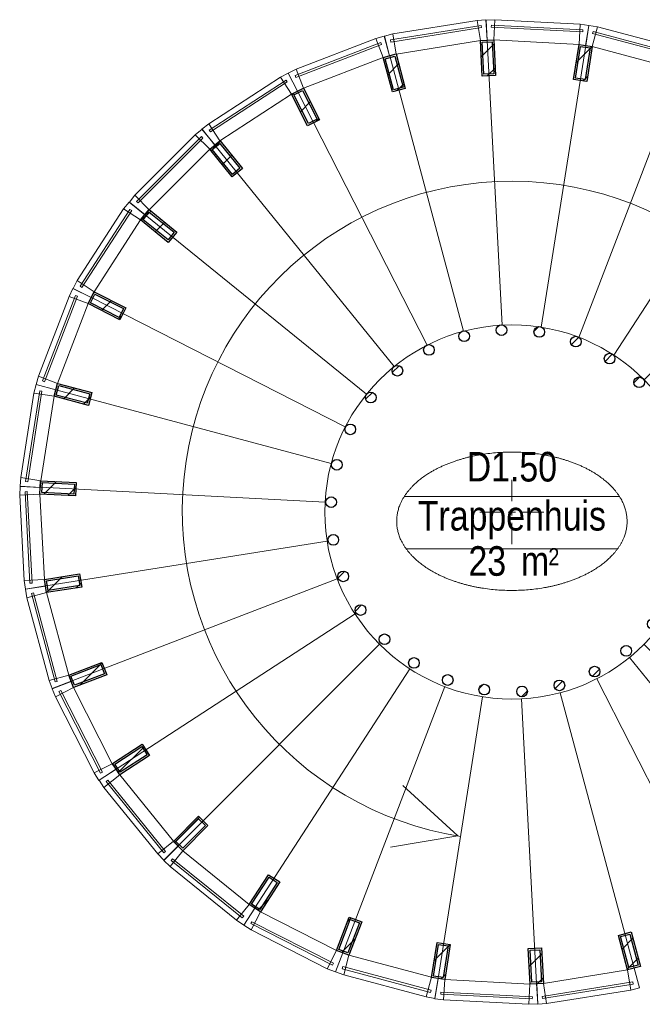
# Model space of a CAD drawing. Header units: millimetres. Extents: x 293454 to 524618, y 211738 to 307297.
# Tile 49 of 152: x 452675 to 456171, y 250660 to 256187. Entities that reach past the tile are written whole.
import ezdxf
from ezdxf.enums import TextEntityAlignment as Align

# ---------------------------------------------------------------- set-up
doc = ezdxf.new("R2010")
doc.units = ezdxf.units.MM
doc.header["$LTSCALE"] = 400
for name, color, linetype, lineweight in [('Binnenkozijnen', 140, 'Continuous', 15), ('Dimension', 7, 'Continuous', 9), ('mat-baksteen', 5, 'Continuous', 25), ('mat-staal', 5, 'Continuous', 25), ('None', 7, 'Continuous', 9), ('Ruimtenummers', 5, 'Continuous', 25)]:
    doc.layers.add(name, color=color, linetype=linetype, lineweight=lineweight)
doc.layers.get('Dimension').off()
doc.styles.add('Arial Narrow', font='ARIALN.TTF', dxfattribs={"height": 222.25})

# ---------------------------------------------------------------- blocks, each defined once
blk = doc.blocks.new('*U934')
at = {"layer": 'mat-baksteen', "color": 43, "lineweight": 9}
for p, q in [((-6388.5, -1440), (-6388.5, -1560)), ((-6388.5, -1640), (-6388.5, -1600)), ((-6568.5, -1620), (-6448.5, -1620)), ((-6408.5, -1620), (-6368.5, -1620)), ((-6328.5, -1620), (-6208.5, -1620)), ((-6388.5, -1680), (-6388.5, -1800))]:
    blk.add_line(p, q, dxfattribs=at)
blk = doc.blocks.new('*X935')
at = {"layer": 'None', "lineweight": 9}
blk.add_line((-7209.5, -987), (-7171.7, -949.2), dxfattribs=at)
blk = doc.blocks.new('*X936')
at = {"layer": 'None', "lineweight": 25}
blk.add_line((-7389.7, -1591.4), (-7376.4, -1578.2), dxfattribs=at)
blk = doc.blocks.new('*X937')
at = {"layer": 'None', "lineweight": 9}
blk.add_line((-7414.1, -1757.2), (-7410.5, -1753.7), dxfattribs=at)
blk = doc.blocks.new('*X938')
at = {"layer": 'None', "lineweight": 9}
blk.add_line((-7364, -1990), (-7326.7, -1952.7), dxfattribs=at)
blk = doc.blocks.new('*X939')
at = {"layer": 'None', "lineweight": 9}
blk.add_line((-7267.4, -2176.3), (-7231.9, -2140.8), dxfattribs=at)
blk = doc.blocks.new('*X940')
at = {"layer": 'None', "lineweight": 9}
blk.add_line((-7131.6, -2323.2), (-7115, -2306.7), dxfattribs=at)
blk = doc.blocks.new('*X941')
at = {"layer": 'None', "lineweight": 9}
blk.add_line((-6573.1, -2613.3), (-6546.9, -2587.1), dxfattribs=at)
blk = doc.blocks.new('*X942')
at = {"layer": 'None', "lineweight": 9}
blk.add_line((-6333.9, -2657), (-6301.4, -2624.4), dxfattribs=at)
blk = doc.blocks.new('*X943')
at = {"layer": 'None', "lineweight": 25}
blk.add_line((-6146, -2610.5), (-6104.2, -2568.6), dxfattribs=at)
blk = doc.blocks.new('*X944')
at = {"layer": 'None', "lineweight": 9}
blk.add_line((-5937, -2542.9), (-5896.9, -2502.8), dxfattribs=at)
blk = doc.blocks.new('*X945')
at = {"layer": 'None', "lineweight": 9}
blk.add_line((-5492.5, -2098.4), (-5454, -2059.8), dxfattribs=at)
blk = doc.blocks.new('*X946')
at = {"layer": 'None', "lineweight": 25}
blk.add_line((-5428.3, -1892.7), (-5385.9, -1850.3), dxfattribs=at)
blk = doc.blocks.new('*X947')
at = {"layer": 'None', "lineweight": 9}
blk.add_line((-5368.1, -1691.1), (-5345.4, -1668.4), dxfattribs=at)
blk = doc.blocks.new('*X948')
at = {"layer": 'None', "lineweight": 9}
blk.add_line((-5416, -1456.2), (-5380.4, -1420.6), dxfattribs=at)
blk = doc.blocks.new('*X949')
at = {"layer": 'None', "lineweight": 9}
blk.add_line((-5563.5, -1038), (-5558.2, -1032.7), dxfattribs=at)
blk = doc.blocks.new('*X950')
at = {"layer": 'None', "lineweight": 9}
blk.add_line((-5703.9, -895.6), (-5670.6, -862.2), dxfattribs=at)
blk = doc.blocks.new('*X951')
at = {"layer": 'None', "lineweight": 9}
blk.add_line((-5865.6, -774.4), (-5824.5, -733.3), dxfattribs=at)
blk = doc.blocks.new('*X952')
at = {"layer": 'None', "lineweight": 9}
blk.add_line((-6054.3, -680.2), (-6012.7, -638.7), dxfattribs=at)
blk = doc.blocks.new('*X953')
at = {"layer": 'None', "lineweight": 9}
blk.add_line((-6264.5, -607.7), (-6236.5, -579.7), dxfattribs=at)
blk = doc.blocks.new('*X954')
at = {"layer": 'None', "lineweight": 9}
blk.add_line((-7059.7, -837.2), (-7021.3, -798.8), dxfattribs=at)
blk = doc.blocks.new('*U955')
at = {"layer": 'mat-staal', "lineweight": 25}
for centre in [(-6656.1, -633.6), (-6446.6, -599.4), (-6234.6, -609.6), (-6029.3, -663.6), (-6854, -710.6), (-5839.7, -759.2), (-7031.5, -827), (-5674.1, -892), (-7180.9, -977.8), (-5539.8, -1056.4), (-7295.8, -1156.3), (-5442.6, -1245.1), (-7371, -1354.8), (-5386.7, -1449.9), (-7403.2, -1564.7), (-5374.7, -1661.9), (-7391.2, -1776.6), (-5406.9, -1871.7), (-7335.3, -1981.4), (-5482.1, -2070.2), (-7238.1, -2170.1), (-5596.9, -2248.8), (-7103.8, -2334.5), (-5746.4, -2399.5), (-6938.2, -2467.4), (-5923.9, -2516), (-6748.6, -2562.9), (-6543.3, -2616.9), (-6331.3, -2627.1), (-6121.7, -2592.9)]:
    blk.add_circle(centre, 30, dxfattribs=at)
at = {"layer": 'None', "color": 43, "linetype": 'Continuous', "lineweight": 9}
for p, q in [((-6527.2, 1026.4), (-6443, -571.4)), ((-5974, 997.4), (-6223.8, -583)), ((-7074.4, 939.7), (-6659.9, -605.6)), ((-5438.8, 854), (-6011.8, -639.9)), ((-7591.6, 741.2), (-6864.8, -684.2)), ((-4945.2, 602.5), (-5816.3, -739.6)), ((-8056.2, 439.5), (-7049, -803.7)), ((-4514.7, 253.9), (-5645.7, -877.8)), ((-8448, 47.7), (-7204.3, -958.9)), ((-4166, -176.7), (-5507.7, -1048.5)), ((-8749.7, -416.9), (-7323.9, -1142.9)), ((-3914.5, -670.3), (-5408.1, -1244.1)), ((-8948.2, -934.1), (-7402.6, -1347.8)), ((-3771.1, -1205.4), (-5351.3, -1456.1)), ((-9034.9, -1481.3), (-7437.1, -1564.6)), ((-3742.1, -1758.7), (-5339.9, -1675.4)), ((-9005.9, -2034.6), (-7425.7, -1783.8)), ((-3828.8, -2305.8), (-5374.4, -1892.2)), ((-8862.5, -2569.7), (-7368.9, -1995.9)), ((-4027.3, -2823.1), (-5453.1, -2097.1)), ((-8611, -3063.3), (-7269.3, -2191.5)), ((-4329, -3287.7), (-5572.7, -2281.1)), ((-8262.3, -3493.8), (-7131.3, -2362.2)), ((-4514.6, -3493.8), (-5646.3, -2362.8)), ((-4720.8, -3679.4), (-5728, -2436.3)), ((-7831.8, -3842.5), (-6960.7, -2500.4)), ((-5297, -3762.2), (-5912.2, -2555.7)), ((-7338.2, -4094), (-6765.2, -2600.1)), ((-5702.6, -4179.7), (-6117.1, -2634.3)), ((-6803, -4237.4), (-6553.2, -2657)), ((-6249.8, -4266.4), (-6334, -2668.6))]:
    blk.add_line(p, q, dxfattribs=at)
at = {"layer": 'mat-staal'}
for name in ['*X953', '*X952', '*X951', '*X954', '*X950', '*X935', '*X949', '*X948', '*X936', '*X947', '*X937', '*X946', '*X938', '*X945', '*X939', '*X940', '*X944', '*X941', '*X943', '*X942']:
    blk.add_blockref(name, (0, 0), dxfattribs=at)
blk = doc.blocks.new('*U959')
at = {"layer": 'Binnenkozijnen', "color": 43, "lineweight": 9}
for p, q in [((-8679.1, -3166.5), (-8590.5, -3094.7)), ((-8590.5, -3094.7), (-8288.6, -3467.1)), ((-8679.1, -3166.5), (-8377.2, -3538.9)), ((-8377.2, -3538.9), (-8288.6, -3467.1))]:
    blk.add_line(p, q, dxfattribs=at)
at = {"layer": 'Binnenkozijnen', "lineweight": 15}
for p, q in [((-8666, -3133.4), (-8656.7, -3125.9)), ((-8666, -3133.4), (-8342.1, -3533)), ((-8656.7, -3125.9), (-8332.8, -3525.4)), ((-8342.1, -3533), (-8332.8, -3525.4))]:
    blk.add_line(p, q, dxfattribs=at)
at = {"layer": 'Binnenkozijnen', "color": 140, "lineweight": 15}
for points in [[(-8611, -3063.3), (-8590.5, -3094.7), (-8679.1, -3166.5), (-8706.6, -3125.4)], [(-8262.1, -3493.6), (-8288.6, -3467.1), (-8377.2, -3538.9), (-8342.7, -3574.3)]]:
    blk.add_lwpolyline(points, close=True, dxfattribs=at)
blk = doc.blocks.new('*X960')
at = {"layer": 'None', "lineweight": 25}
blk.add_line((-8598.3, -3082.8), (-8453.7, -2938.3), dxfattribs=at)
blk = doc.blocks.new('*U961')
at = {"layer": 'mat-staal', "lineweight": 25}
for points in [[(-8590.5, -3094.7), (-8631.4, -3031.9), (-8463.7, -2922.9), (-8422.8, -2985.8)], [(-8587.6, -3080.9), (-8617.6, -3034.8), (-8466.6, -2936.7), (-8436.7, -2982.8)]]:
    blk.add_lwpolyline(points, close=True, dxfattribs=at)
at = {"layer": 'mat-staal'}
blk.add_blockref('*X960', (0, 0), dxfattribs=at)
blk = doc.blocks.new('*U962')
at = {"layer": 'Binnenkozijnen', "color": 43, "lineweight": 9}
for p, q in [((-8951.5, -2657.6), (-8850, -2605.7)), ((-8850, -2605.7), (-8631.9, -3032.6)), ((-8951.5, -2657.6), (-8733.5, -3084.5)), ((-8733.5, -3084.5), (-8631.9, -3032.6))]:
    blk.add_line(p, q, dxfattribs=at)
at = {"layer": 'Binnenkozijnen', "lineweight": 15}
for p, q in [((-8931.9, -2627.9), (-8921.2, -2622.4)), ((-8931.9, -2627.9), (-8697.9, -3086)), ((-8921.2, -2622.4), (-8687.2, -3080.5)), ((-8697.9, -3086), (-8687.2, -3080.5))]:
    blk.add_line(p, q, dxfattribs=at)
at = {"layer": 'Binnenkozijnen', "color": 140, "lineweight": 15}
for points in [[(-8863.5, -2570.7), (-8850, -2605.7), (-8951.5, -2657.6), (-8969.9, -2611.7)], [(-8611.5, -3064.1), (-8631.9, -3032.6), (-8733.5, -3084.5), (-8707, -3126.3)]]:
    blk.add_lwpolyline(points, close=True, dxfattribs=at)
blk = doc.blocks.new('*X963')
at = {"layer": 'None', "lineweight": 9}
blk.add_line((-8814.7, -2592.1), (-8689.2, -2466.7), dxfattribs=at)
blk = doc.blocks.new('*U964')
at = {"layer": 'mat-staal', "lineweight": 25}
for points in [[(-8850, -2605.7), (-8876.9, -2535.7), (-8690.3, -2463.9), (-8663.4, -2533.9)], [(-8844.3, -2592.8), (-8864, -2541.5), (-8696, -2476.8), (-8676.3, -2528.2)]]:
    blk.add_lwpolyline(points, close=True, dxfattribs=at)
at = {"layer": 'mat-staal'}
blk.add_blockref('*X963', (0, 0), dxfattribs=at)
blk = doc.blocks.new('*U965')
at = {"layer": 'Binnenkozijnen', "color": 43, "lineweight": 9}
for p, q in [((-9111.3, -2102), (-9001.2, -2072.4)), ((-9001.2, -2072.4), (-8876.6, -2535.3)), ((-9111.3, -2102), (-8986.7, -2565)), ((-8986.7, -2565), (-8876.6, -2535.3))]:
    blk.add_line(p, q, dxfattribs=at)
at = {"layer": 'Binnenkozijnen', "lineweight": 15}
for p, q in [((-9085.9, -2077.1), (-9074.3, -2074)), ((-9085.9, -2077.1), (-8952.2, -2573.8)), ((-9074.3, -2074), (-8940.6, -2570.7)), ((-8952.2, -2573.8), (-8940.6, -2570.7))]:
    blk.add_line(p, q, dxfattribs=at)
at = {"layer": 'Binnenkozijnen', "color": 140, "lineweight": 15}
for points in [[(-9007.1, -2035.4), (-9001.2, -2072.4), (-9111.3, -2102), (-9119.6, -2053.3)], [(-8863.1, -2570.3), (-8876.6, -2535.3), (-8986.7, -2565), (-8969.5, -2611.3)]]:
    blk.add_lwpolyline(points, close=True, dxfattribs=at)
blk = doc.blocks.new('*X966')
at = {"layer": 'None', "lineweight": 25}
blk.add_line((-9001.3, -2071.6), (-8911.9, -1982.3), dxfattribs=at)
at = {"layer": 'None', "lineweight": 9}
blk.add_line((-8834, -2045.8), (-8807.2, -2018.9), dxfattribs=at)
blk = doc.blocks.new('*U967')
at = {"layer": 'mat-staal', "lineweight": 25}
for points in [[(-9001.2, -2072.4), (-9013, -1998.3), (-8815.4, -1966.9), (-8803.7, -2041)], [(-8992.9, -2061), (-9001.5, -2006.7), (-8823.7, -1978.4), (-8815.1, -2032.7)]]:
    blk.add_lwpolyline(points, close=True, dxfattribs=at)
at = {"layer": 'mat-staal'}
blk.add_blockref('*X966', (0, 0), dxfattribs=at)
blk = doc.blocks.new('*U968')
at = {"layer": 'Binnenkozijnen', "color": 43, "lineweight": 9}
for p, q in [((-9152, -1525.4), (-9038.1, -1519.3)), ((-9152, -1525.4), (-9126.4, -2004.1)), ((-9038.1, -1519.3), (-9012.6, -1998)), ((-9126.4, -2004.1), (-9012.6, -1998))]:
    blk.add_line(p, q, dxfattribs=at)
at = {"layer": 'Binnenkozijnen', "lineweight": 15}
for p, q in [((-9122, -1506.3), (-9110, -1505.6)), ((-9122, -1506.3), (-9094.5, -2019.9)), ((-9110, -1505.6), (-9082.5, -2019.3)), ((-9094.5, -2019.9), (-9082.5, -2019.3))]:
    blk.add_line(p, q, dxfattribs=at)
at = {"layer": 'Binnenkozijnen', "color": 140, "lineweight": 15}
for points in [[(-9036.2, -1481.9), (-9038.1, -1519.3), (-9152, -1525.4), (-9150.1, -1476)], [(-9006.6, -2035.1), (-9012.6, -1998), (-9126.4, -2004.1), (-9119.2, -2053)]]:
    blk.add_lwpolyline(points, close=True, dxfattribs=at)
blk = doc.blocks.new('*X969')
at = {"layer": 'None', "lineweight": 25}
blk.add_line((-9015.8, -1520.5), (-8944.4, -1449.1), dxfattribs=at)
at = {"layer": 'None', "lineweight": 9}
blk.add_line((-8881.3, -1527.4), (-8836, -1482), dxfattribs=at)
blk = doc.blocks.new('*U970')
at = {"layer": 'mat-staal', "lineweight": 25}
for points in [[(-9038.1, -1519.3), (-9034.3, -1444.4), (-8834.5, -1454.8), (-8838.4, -1529.7)], [(-9027.6, -1509.9), (-9024.8, -1454.9), (-8845, -1464.2), (-8847.9, -1519.2)]]:
    blk.add_lwpolyline(points, close=True, dxfattribs=at)
at = {"layer": 'mat-staal'}
blk.add_blockref('*X969', (0, 0), dxfattribs=at)
blk = doc.blocks.new('*U971')
at = {"layer": 'Binnenkozijnen', "color": 43, "lineweight": 9}
for p, q in [((-9071.9, -952.9), (-9146.4, -1426.5)), ((-9071.9, -952.9), (-8959.3, -970.6)), ((-8959.3, -970.6), (-9033.8, -1444.2)), ((-9146.4, -1426.5), (-9033.8, -1444.2))]:
    blk.add_line(p, q, dxfattribs=at)
at = {"layer": 'Binnenkozijnen', "lineweight": 15}
for p, q in [((-9038.6, -940.4), (-9118.5, -1448.6)), ((-9026.7, -942.3), (-9106.7, -1450.4)), ((-9038.6, -940.4), (-9026.7, -942.3)), ((-9118.5, -1448.6), (-9106.7, -1450.4))]:
    blk.add_line(p, q, dxfattribs=at)
at = {"layer": 'Binnenkozijnen', "color": 140, "lineweight": 15}
for points in [[(-8949.6, -934.4), (-8959.3, -970.6), (-9071.9, -952.9), (-9059.8, -905)], [(-9035.7, -1481.6), (-9033.8, -1444.2), (-9146.4, -1426.5), (-9149.6, -1475.8)]]:
    blk.add_lwpolyline(points, close=True, dxfattribs=at)
blk = doc.blocks.new('*X972')
at = {"layer": 'None', "lineweight": 9}
blk.add_line((-8904.8, -985.2), (-8843.5, -923.9), dxfattribs=at)
at = {"layer": 'None', "lineweight": 25}
blk.add_line((-8793.2, -1015), (-8753.6, -975.4), dxfattribs=at)
blk = doc.blocks.new('*U973')
at = {"layer": 'mat-staal', "lineweight": 25}
for points in [[(-8959.3, -970.6), (-8940, -898.2), (-8746.7, -949.8), (-8766.1, -1022.3)], [(-8947.1, -963.6), (-8932.9, -910.4), (-8759, -956.9), (-8773.2, -1010)]]:
    blk.add_lwpolyline(points, close=True, dxfattribs=at)
at = {"layer": 'mat-staal'}
blk.add_blockref('*X972', (0, 0), dxfattribs=at)
blk = doc.blocks.new('*U974')
at = {"layer": 'Binnenkozijnen', "color": 43, "lineweight": 9}
for p, q in [((-8874.6, -409.6), (-9045.9, -857.3)), ((-8874.6, -409.6), (-8768.1, -450.3)), ((-8768.1, -450.3), (-8939.5, -898)), ((-9045.9, -857.3), (-8939.5, -898))]:
    blk.add_line(p, q, dxfattribs=at)
at = {"layer": 'Binnenkozijnen', "lineweight": 15}
for p, q in [((-8839.4, -404.3), (-9023.2, -884.7)), ((-8828.2, -408.6), (-9012, -889)), ((-8839.4, -404.3), (-8828.2, -408.6)), ((-9023.2, -884.7), (-9012, -889))]:
    blk.add_line(p, q, dxfattribs=at)
at = {"layer": 'Binnenkozijnen', "color": 140, "lineweight": 15}
for points in [[(-8751.1, -416.9), (-8768.1, -450.3), (-8874.6, -409.6), (-8852.7, -365.2)], [(-8949.1, -934.3), (-8939.5, -898), (-9045.9, -857.3), (-9059.3, -904.9)]]:
    blk.add_lwpolyline(points, close=True, dxfattribs=at)
blk = doc.blocks.new('*X975')
at = {"layer": 'None', "lineweight": 25}
for p, q in [((-8741.2, -397.3), (-8729.6, -385.8)), ((-8597.9, -536.9), (-8577.3, -516.3))]:
    blk.add_line(p, q, dxfattribs=at)
at = {"layer": 'None', "lineweight": 9}
blk.add_line((-8691.7, -489.2), (-8635.9, -433.4), dxfattribs=at)
blk = doc.blocks.new('*U976')
at = {"layer": 'mat-staal', "lineweight": 25}
for points in [[(-8768.1, -450.3), (-8734.1, -383.5), (-8555.9, -474.1), (-8589.9, -541)], [(-8754.7, -445.9), (-8729.7, -396.9), (-8569.3, -478.5), (-8594.2, -527.5)]]:
    blk.add_lwpolyline(points, close=True, dxfattribs=at)
at = {"layer": 'mat-staal'}
blk.add_blockref('*X975', (0, 0), dxfattribs=at)
blk = doc.blocks.new('*U977')
at = {"layer": 'Binnenkozijnen', "color": 43, "lineweight": 9}
for p, q in [((-8568.6, 80.9), (-8829.3, -321.4)), ((-8568.6, 80.9), (-8472.9, 18.9)), ((-8472.9, 18.9), (-8733.6, -383.4)), ((-8829.3, -321.4), (-8733.6, -383.4))]:
    blk.add_line(p, q, dxfattribs=at)
at = {"layer": 'Binnenkozijnen', "lineweight": 15}
for p, q in [((-8533, 78.7), (-8812.8, -352.9)), ((-8523, 72.2), (-8802.7, -359.5)), ((-8533, 78.7), (-8523, 72.2)), ((-8812.8, -352.9), (-8802.7, -359.5))]:
    blk.add_line(p, q, dxfattribs=at)
at = {"layer": 'Binnenkozijnen', "color": 140, "lineweight": 15}
for points in [[(-8449.3, 48.1), (-8472.9, 18.9), (-8568.6, 80.9), (-8538, 119.7)], [(-8750.6, -416.8), (-8733.6, -383.4), (-8829.3, -321.4), (-8852.2, -365.2)]]:
    blk.add_lwpolyline(points, close=True, dxfattribs=at)
blk = doc.blocks.new('*X978')
at = {"layer": 'None', "lineweight": 9}
blk.add_line((-8469.3, 16), (-8416, 69.3), dxfattribs=at)
at = {"layer": 'None', "lineweight": 25}
blk.add_line((-8391.1, -47.2), (-8337.8, 6.1), dxfattribs=at)
blk = doc.blocks.new('*U979')
at = {"layer": 'mat-staal', "lineweight": 25}
for points in [[(-8472.9, 18.9), (-8425.7, 77.2), (-8270.2, -48.5), (-8317.4, -106.8)], [(-8458.8, 20.4), (-8424.3, 63.2), (-8284.3, -50), (-8318.9, -92.8)]]:
    blk.add_lwpolyline(points, close=True, dxfattribs=at)
at = {"layer": 'mat-staal'}
blk.add_blockref('*X978', (0, 0), dxfattribs=at)
blk = doc.blocks.new('*U980')
at = {"layer": 'Binnenkozijnen', "color": 43, "lineweight": 9}
for p, q in [((-8166, 496.4), (-8504.8, 157.3)), ((-8166, 496.4), (-8085.3, 415.9)), ((-8085.3, 415.9), (-8424.1, 76.7)), ((-8504.8, 157.3), (-8424.1, 76.7))]:
    blk.add_line(p, q, dxfattribs=at)
at = {"layer": 'Binnenkozijnen', "lineweight": 15}
for p, q in [((-8131.7, 486.9), (-8495.2, 123)), ((-8123.2, 478.4), (-8486.7, 114.5)), ((-8131.7, 486.9), (-8123.2, 478.4)), ((-8495.2, 123), (-8486.7, 114.5))]:
    blk.add_line(p, q, dxfattribs=at)
at = {"layer": 'Binnenkozijnen', "color": 140, "lineweight": 15}
for points in [[(-8056.2, 439.5), (-8085.3, 415.9), (-8166, 496.4), (-8128, 528.1)], [(-8447.7, 47.6), (-8424.1, 76.7), (-8504.8, 157.3), (-8536.3, 119.2)]]:
    blk.add_lwpolyline(points, close=True, dxfattribs=at)
blk = doc.blocks.new('*X981')
at = {"layer": 'None', "lineweight": 9}
blk.add_line((-8078.2, 407.1), (-8024.9, 460.4), dxfattribs=at)
at = {"layer": 'None', "lineweight": 25}
blk.add_line((-8014.9, 329), (-7961.6, 382.3), dxfattribs=at)
blk = doc.blocks.new('*U982')
at = {"layer": 'mat-staal', "lineweight": 25}
for points in [[(-8085.3, 415.9), (-8027, 463.1), (-7901.1, 307.7), (-7959.4, 260.5)], [(-8071.3, 414.4), (-8028.5, 449), (-7915.2, 309.2), (-7957.9, 274.5)]]:
    blk.add_lwpolyline(points, close=True, dxfattribs=at)
at = {"layer": 'mat-staal'}
blk.add_blockref('*X981', (0, 0), dxfattribs=at)
blk = doc.blocks.new('*U983')
at = {"layer": 'Binnenkozijnen', "color": 43, "lineweight": 9}
for p, q in [((-7688.3, 820.6), (-8090.1, 559.1)), ((-7688.3, 820.6), (-7626.1, 725)), ((-7626.1, 725), (-8027.9, 463.5)), ((-8090.1, 559.1), (-8027.9, 463.5))]:
    blk.add_line(p, q, dxfattribs=at)
at = {"layer": 'Binnenkozijnen', "lineweight": 15}
for p, q in [((-7656.7, 804.1), (-8087.8, 523.6)), ((-7650.2, 794.1), (-8081.3, 513.5)), ((-7656.7, 804.1), (-7650.2, 794.1)), ((-8087.8, 523.6), (-8081.3, 513.5))]:
    blk.add_line(p, q, dxfattribs=at)
at = {"layer": 'Binnenkozijnen', "color": 140, "lineweight": 15}
for points in [[(-7592.7, 742.1), (-7626.1, 725), (-7688.3, 820.6), (-7644.5, 843.6)], [(-8057, 439.9), (-8027.9, 463.5), (-8090.1, 559.1), (-8128.8, 528.4)]]:
    blk.add_lwpolyline(points, close=True, dxfattribs=at)
blk = doc.blocks.new('*X984')
at = {"layer": 'None', "lineweight": 25}
for p, q in [((-7623.6, 720.2), (-7611.2, 732.6)), ((-7492.2, 568.8), (-7472.3, 588.7))]:
    blk.add_line(p, q, dxfattribs=at)
at = {"layer": 'None', "lineweight": 9}
blk.add_line((-7575.8, 626.6), (-7520.1, 682.3), dxfattribs=at)
blk = doc.blocks.new('*U985')
at = {"layer": 'mat-staal', "lineweight": 25}
for points in [[(-7626.1, 725), (-7559.3, 759.1), (-7468.4, 581), (-7535.2, 546.9)], [(-7612.6, 720.7), (-7563.6, 745.7), (-7481.8, 585.4), (-7530.8, 560.4)]]:
    blk.add_lwpolyline(points, close=True, dxfattribs=at)
at = {"layer": 'mat-staal'}
blk.add_blockref('*X984', (0, 0), dxfattribs=at)
blk = doc.blocks.new('*U986')
at = {"layer": 'Binnenkozijnen', "lineweight": 15}
for p, q in [((-7125, 1014.8), (-7605, 830)), ((-7120.7, 1003.6), (-7600.7, 818.8)), ((-7125, 1014.8), (-7120.7, 1003.6)), ((-7605, 830), (-7600.7, 818.8))]:
    blk.add_line(p, q, dxfattribs=at)
at = {"layer": 'Binnenkozijnen', "color": 43, "lineweight": 9}
for p, q in [((-7152.5, 1037.5), (-7599.8, 865.2)), ((-7152.5, 1037.5), (-7111.5, 931.1)), ((-7111.5, 931.1), (-7558.9, 758.9)), ((-7599.8, 865.2), (-7558.9, 758.9))]:
    blk.add_line(p, q, dxfattribs=at)
at = {"layer": 'Binnenkozijnen', "color": 140, "lineweight": 15}
for points in [[(-7075.3, 940.8), (-7111.5, 931.1), (-7152.5, 1037.5), (-7104.9, 1050.9)], [(-7592.3, 741.8), (-7558.9, 758.9), (-7599.8, 865.2), (-7644.1, 843.3)]]:
    blk.add_lwpolyline(points, close=True, dxfattribs=at)
blk = doc.blocks.new('*X987')
at = {"layer": 'None', "lineweight": 9}
blk.add_line((-7085.4, 834.2), (-7024.2, 895.4), dxfattribs=at)
at = {"layer": 'None', "lineweight": 25}
blk.add_line((-7033.1, 745.1), (-6994.3, 783.9), dxfattribs=at)
blk = doc.blocks.new('*U988')
at = {"layer": 'mat-staal', "lineweight": 25}
for points in [[(-7111.5, 931.1), (-7039.1, 950.6), (-6987.2, 757.4), (-7059.6, 738)], [(-7099.2, 924), (-7046.1, 938.3), (-6999.4, 764.5), (-7052.5, 750.2)]]:
    blk.add_lwpolyline(points, close=True, dxfattribs=at)
at = {"layer": 'mat-staal'}
blk.add_blockref('*X987', (0, 0), dxfattribs=at)
blk = doc.blocks.new('*U989')
at = {"layer": 'Binnenkozijnen', "lineweight": 15}
for p, q in [((-6561.1, 1110.4), (-7069.1, 1029.4)), ((-6561.1, 1110.4), (-6559.2, 1098.5)), ((-6559.2, 1098.5), (-7067.2, 1017.6)), ((-7069.1, 1029.4), (-7067.2, 1017.6))]:
    blk.add_line(p, q, dxfattribs=at)
at = {"layer": 'Binnenkozijnen', "color": 43, "lineweight": 9}
for p, q in [((-6583.3, 1138.3), (-7056.7, 1062.8)), ((-6583.3, 1138.3), (-6565.3, 1025.7)), ((-7056.7, 1062.8), (-7038.7, 950.2)), ((-6565.3, 1025.7), (-7038.7, 950.2))]:
    blk.add_line(p, q, dxfattribs=at)
at = {"layer": 'Binnenkozijnen', "color": 140, "lineweight": 15}
for points in [[(-6527.9, 1027.7), (-6565.3, 1025.7), (-6583.3, 1138.3), (-6533.9, 1141.5)], [(-7074.9, 940.5), (-7038.7, 950.2), (-7056.7, 1062.8), (-7104.6, 1050.5)]]:
    blk.add_lwpolyline(points, close=True, dxfattribs=at)
blk = doc.blocks.new('*X990')
at = {"layer": 'None', "lineweight": 25}
blk.add_line((-6560.5, 934.9), (-6489.2, 1006.2), dxfattribs=at)
at = {"layer": 'None', "lineweight": 9}
blk.add_line((-6526.5, 827.5), (-6482, 871.9), dxfattribs=at)
blk = doc.blocks.new('*U991')
at = {"layer": 'mat-staal', "lineweight": 25}
for points in [[(-6565.3, 1025.7), (-6490.4, 1029.7), (-6479.8, 829.9), (-6554.7, 826)], [(-6554.8, 1016.2), (-6499.9, 1019.1), (-6490.3, 839.4), (-6545.2, 836.5)]]:
    blk.add_lwpolyline(points, close=True, dxfattribs=at)
at = {"layer": 'mat-staal'}
blk.add_blockref('*X990', (0, 0), dxfattribs=at)
blk = doc.blocks.new('*U992')
at = {"layer": 'Binnenkozijnen', "lineweight": 15}
for p, q in [((-6503.3, 1113), (-6504, 1101)), ((-5989.6, 1086.6), (-6503.3, 1113)), ((-5990.3, 1074.6), (-6504, 1101)), ((-5989.6, 1086.6), (-5990.3, 1074.6))]:
    blk.add_line(p, q, dxfattribs=at)
at = {"layer": 'Binnenkozijnen', "color": 43, "lineweight": 9}
for p, q in [((-6484.3, 1143.1), (-6490.1, 1029.2)), ((-6005.5, 1118.5), (-6484.3, 1143.1)), ((-6005.5, 1118.5), (-6011.4, 1004.6)), ((-6011.4, 1004.6), (-6490.1, 1029.2))]:
    blk.add_line(p, q, dxfattribs=at)
at = {"layer": 'Binnenkozijnen', "color": 140, "lineweight": 15}
for points in [[(-6527.6, 1027.2), (-6490.1, 1029.2), (-6484.3, 1143.1), (-6533.7, 1141.1)], [(-5974.3, 998.8), (-6011.4, 1004.6), (-6005.5, 1118.5), (-5956.6, 1111.4)]]:
    blk.add_lwpolyline(points, close=True, dxfattribs=at)
blk = doc.blocks.new('*X993')
at = {"layer": 'None', "lineweight": 25}
blk.add_line((-6027.5, 902.1), (-5937.4, 992.2), dxfattribs=at)
at = {"layer": 'None', "lineweight": 9}
blk.add_line((-5989.5, 798.7), (-5963.9, 824.4), dxfattribs=at)
blk = doc.blocks.new('*U994')
at = {"layer": 'mat-staal', "lineweight": 25}
for points in [[(-6011.4, 1004.6), (-5937.3, 992.9), (-5968.4, 795.4), (-6042.5, 807.1)], [(-6003.1, 993.2), (-5948.7, 984.6), (-5976.8, 806.8), (-6031.1, 815.4)]]:
    blk.add_lwpolyline(points, close=True, dxfattribs=at)
at = {"layer": 'mat-staal'}
blk.add_blockref('*X993', (0, 0), dxfattribs=at)
blk = doc.blocks.new('*U995')
at = {"layer": 'Binnenkozijnen', "color": 43, "lineweight": 9}
for p, q in [((-5907.7, 1102.6), (-5937.1, 992.5)), ((-5444.5, 979), (-5907.7, 1102.6)), ((-5473.9, 868.9), (-5937.1, 992.5)), ((-5444.5, 979), (-5473.9, 868.9))]:
    blk.add_line(p, q, dxfattribs=at)
at = {"layer": 'Binnenkozijnen', "lineweight": 15}
for p, q in [((-5932.6, 1077.2), (-5935.7, 1065.6)), ((-5438.7, 932.9), (-5935.7, 1065.6)), ((-5435.6, 944.5), (-5932.6, 1077.2)), ((-5435.6, 944.5), (-5438.7, 932.9))]:
    blk.add_line(p, q, dxfattribs=at)
at = {"layer": 'Binnenkozijnen', "color": 140, "lineweight": 15}
for points in [[(-5974.1, 998.3), (-5937.1, 992.5), (-5907.7, 1102.6), (-5956.4, 1110.9)], [(-5438.9, 855.4), (-5473.9, 868.9), (-5444.5, 979), (-5398.1, 961.9)]]:
    blk.add_lwpolyline(points, close=True, dxfattribs=at)
blk = doc.blocks.new('*U1019')
at = {"layer": 'Binnenkozijnen', "color": 43, "lineweight": 9}
for p, q in [((-7332.6, -4217.6), (-7303.2, -4107.4)), ((-7303.2, -4107.4), (-6840, -4231.2)), ((-7332.6, -4217.6), (-6869.5, -4341.4)), ((-6869.5, -4341.4), (-6840, -4231.2))]:
    blk.add_line(p, q, dxfattribs=at)
at = {"layer": 'Binnenkozijnen', "lineweight": 15}
for p, q in [((-7341.5, -4183.1), (-7338.4, -4171.5)), ((-7341.5, -4183.1), (-6844.6, -4315.9)), ((-7338.4, -4171.5), (-6841.5, -4304.3)), ((-6844.6, -4315.9), (-6841.5, -4304.3))]:
    blk.add_line(p, q, dxfattribs=at)
at = {"layer": 'Binnenkozijnen', "color": 140, "lineweight": 15}
for points in [[(-7338.2, -4094), (-7303.2, -4107.4), (-7332.6, -4217.6), (-7379, -4200.4)], [(-6803, -4237.1), (-6840, -4231.2), (-6869.5, -4341.4), (-6820.7, -4349.7)]]:
    blk.add_lwpolyline(points, close=True, dxfattribs=at)
blk = doc.blocks.new('*X1020')
at = {"layer": 'None', "lineweight": 9}
blk.add_line((-7310, -3915.9), (-7291.7, -3897.6), dxfattribs=at)
at = {"layer": 'None', "lineweight": 25}
blk.add_line((-7344.3, -4091.6), (-7267.7, -4015), dxfattribs=at)
blk = doc.blocks.new('*U1021')
at = {"layer": 'mat-staal', "lineweight": 25}
for points in [[(-7303.2, -4107.4), (-7373.2, -4080.6), (-7301.6, -3893.8), (-7231.5, -3920.7)], [(-7308.9, -4094.5), (-7360.3, -4074.8), (-7295.8, -3906.8), (-7244.4, -3926.4)]]:
    blk.add_lwpolyline(points, close=True, dxfattribs=at)
at = {"layer": 'mat-staal'}
blk.add_blockref('*X1020', (0, 0), dxfattribs=at)
blk = doc.blocks.new('*U1022')
at = {"layer": 'Binnenkozijnen', "color": 43, "lineweight": 9}
for p, q in [((-7852.2, -3965.9), (-7800.5, -3864.3)), ((-7800.5, -3864.3), (-7373.2, -4081.5)), ((-7852.2, -3965.9), (-7424.8, -4183.1)), ((-7424.8, -4183.1), (-7373.2, -4081.5))]:
    blk.add_line(p, q, dxfattribs=at)
at = {"layer": 'Binnenkozijnen', "lineweight": 15}
for p, q in [((-7853.7, -3930.4), (-7848.3, -3919.7)), ((-7848.3, -3919.7), (-7389.7, -4152.7)), ((-7853.7, -3930.4), (-7395.2, -4163.4)), ((-7395.2, -4163.4), (-7389.7, -4152.7))]:
    blk.add_line(p, q, dxfattribs=at)
at = {"layer": 'Binnenkozijnen', "color": 140, "lineweight": 15}
for points in [[(-7832, -3843.9), (-7800.5, -3864.3), (-7852.2, -3965.9), (-7894, -3939.6)], [(-7338.1, -4094.9), (-7373.2, -4081.5), (-7424.8, -4183.1), (-7378.9, -4201.4)]]:
    blk.add_lwpolyline(points, close=True, dxfattribs=at)
blk = doc.blocks.new('*X1023')
at = {"layer": 'None', "lineweight": 9}
blk.add_line((-7814.8, -3855), (-7757, -3797.2), dxfattribs=at)
blk = doc.blocks.new('*U1024')
at = {"layer": 'mat-staal', "lineweight": 25}
for points in [[(-7800.5, -3864.3), (-7863.4, -3823.5), (-7754.6, -3655.7), (-7691.7, -3696.5)], [(-7803.5, -3850.5), (-7849.6, -3820.6), (-7751.7, -3669.5), (-7705.5, -3699.4)]]:
    blk.add_lwpolyline(points, close=True, dxfattribs=at)
at = {"layer": 'mat-staal'}
blk.add_blockref('*X1023', (0, 0), dxfattribs=at)
blk = doc.blocks.new('*U1025')
at = {"layer": 'Binnenkozijnen', "color": 43, "lineweight": 9}
for p, q in [((-8307.9, -3610.4), (-8236.3, -3521.7)), ((-8236.3, -3521.7), (-7863.4, -3823)), ((-8307.9, -3610.4), (-7935.1, -3911.7)), ((-7935.1, -3911.7), (-7863.4, -3823))]:
    blk.add_line(p, q, dxfattribs=at)
at = {"layer": 'Binnenkozijnen', "lineweight": 15}
for p, q in [((-8302, -3575.3), (-8294.5, -3565.9)), ((-8302, -3575.3), (-7902, -3898.6)), ((-8294.5, -3565.9), (-7894.4, -3889.2)), ((-7902, -3898.6), (-7894.4, -3889.2))]:
    blk.add_line(p, q, dxfattribs=at)
at = {"layer": 'Binnenkozijnen', "color": 140, "lineweight": 15}
for points in [[(-8262.8, -3495.2), (-8236.3, -3521.7), (-8307.9, -3610.4), (-8343.3, -3575.9)], [(-7831.9, -3843.4), (-7863.4, -3823), (-7935.1, -3911.7), (-7893.9, -3939.1)]]:
    blk.add_lwpolyline(points, close=True, dxfattribs=at)
blk = doc.blocks.new('*X1026')
at = {"layer": 'None', "lineweight": 9}
blk.add_line((-8283.2, -3474.9), (-8141.8, -3333.4), dxfattribs=at)
blk = doc.blocks.new('*U1027')
at = {"layer": 'mat-staal', "lineweight": 25}
for points in [[(-8236.3, -3521.7), (-8289.3, -3468.7), (-8148, -3327.2), (-8094.9, -3380.2)], [(-8236.3, -3507.6), (-8275.2, -3468.7), (-8148, -3341.3), (-8109.1, -3380.2)]]:
    blk.add_lwpolyline(points, close=True, dxfattribs=at)
at = {"layer": 'mat-staal'}
blk.add_blockref('*X1026', (0, 0), dxfattribs=at)
blk = doc.blocks.new('*X1028')
at = {"layer": 'None', "lineweight": 9}
blk.add_line((-5770.1, -4073.1), (-5708.9, -4011.9), dxfattribs=at)
at = {"layer": 'None', "lineweight": 25}
blk.add_line((-5740.2, -4184.6), (-5679, -4123.4), dxfattribs=at)
blk = doc.blocks.new('*U1029')
at = {"layer": 'mat-staal', "lineweight": 25}
for points in [[(-5666.5, -4170), (-5738.9, -4189.4), (-5790.7, -3996.3), (-5718.3, -3976.8)], [(-5678.7, -4162.9), (-5731.9, -4177.2), (-5778.5, -4003.3), (-5725.4, -3989.1)]]:
    blk.add_lwpolyline(points, close=True, dxfattribs=at)
at = {"layer": 'mat-staal'}
blk.add_blockref('*X1028', (0, 0), dxfattribs=at)
blk = doc.blocks.new('*U1030')
at = {"layer": 'Binnenkozijnen', "color": 43, "lineweight": 9}
for p, q in [((-6211.8, -4265.6), (-5738.4, -4190.2)), ((-5720.4, -4302.8), (-5738.4, -4190.2)), ((-6193.8, -4378.2), (-6211.8, -4265.6)), ((-6193.8, -4378.2), (-5720.4, -4302.8))]:
    blk.add_line(p, q, dxfattribs=at)
at = {"layer": 'Binnenkozijnen', "lineweight": 15}
for p, q in [((-6217.9, -4338.5), (-5709.9, -4257.6)), ((-6216, -4350.4), (-5708, -4269.4)), ((-5708, -4269.4), (-5709.9, -4257.6)), ((-6216, -4350.4), (-6217.9, -4338.5))]:
    blk.add_line(p, q, dxfattribs=at)
at = {"layer": 'Binnenkozijnen', "color": 140, "lineweight": 15}
for points in [[(-5702.1, -4180.4), (-5738.4, -4190.2), (-5720.4, -4302.8), (-5672.5, -4290.5)], [(-6249.2, -4267.6), (-6211.8, -4265.6), (-6193.8, -4378.2), (-6243.1, -4381.5)]]:
    blk.add_lwpolyline(points, close=True, dxfattribs=at)
blk = doc.blocks.new('*X1031')
at = {"layer": 'None', "lineweight": 25}
blk.add_line((-6291.9, -4170.6), (-6220.6, -4099.3), dxfattribs=at)
at = {"layer": 'None', "lineweight": 9}
blk.add_line((-6247.4, -4267.5), (-6213.5, -4233.6), dxfattribs=at)
blk = doc.blocks.new('*U1032')
at = {"layer": 'mat-staal', "lineweight": 25}
for points in [[(-6211.8, -4265.6), (-6286.7, -4269.6), (-6297.3, -4069.9), (-6222.4, -4065.9)], [(-6222.3, -4256.2), (-6277.2, -4259.1), (-6286.7, -4079.4), (-6231.8, -4076.4)]]:
    blk.add_lwpolyline(points, close=True, dxfattribs=at)
at = {"layer": 'mat-staal'}
blk.add_blockref('*X1031', (0, 0), dxfattribs=at)
blk = doc.blocks.new('*U1033')
at = {"layer": 'Binnenkozijnen', "color": 43, "lineweight": 9}
for p, q in [((-6771.5, -4358.4), (-6765.7, -4244.6)), ((-6765.7, -4244.6), (-6286.9, -4269.2)), ((-6292.8, -4383), (-6286.9, -4269.2)), ((-6771.5, -4358.4), (-6292.8, -4383))]:
    blk.add_line(p, q, dxfattribs=at)
at = {"layer": 'Binnenkozijnen', "lineweight": 15}
for p, q in [((-6787.4, -4326.6), (-6786.8, -4314.6)), ((-6787.4, -4326.6), (-6273.7, -4353)), ((-6786.8, -4314.6), (-6273.1, -4341)), ((-6273.7, -4353), (-6273.1, -4341))]:
    blk.add_line(p, q, dxfattribs=at)
at = {"layer": 'Binnenkozijnen', "color": 140, "lineweight": 15}
for points in [[(-6802.7, -4238.7), (-6765.7, -4244.6), (-6771.5, -4358.4), (-6820.5, -4351.4)], [(-6249.5, -4267.2), (-6286.9, -4269.2), (-6292.8, -4383), (-6243.4, -4381)]]:
    blk.add_lwpolyline(points, close=True, dxfattribs=at)
blk = doc.blocks.new('*X1034')
at = {"layer": 'None', "lineweight": 25}
blk.add_line((-6824.8, -4137.8), (-6734.6, -4047.6), dxfattribs=at)
at = {"layer": 'None', "lineweight": 9}
blk.add_line((-6786.8, -4241.2), (-6761.1, -4215.5), dxfattribs=at)
blk = doc.blocks.new('*U1035')
at = {"layer": 'mat-staal', "lineweight": 25}
for points in [[(-6765.7, -4244.6), (-6839.8, -4232.9), (-6808.6, -4035.3), (-6734.5, -4047)], [(-6774, -4233.1), (-6828.3, -4224.6), (-6800.3, -4046.8), (-6746, -4055.3)]]:
    blk.add_lwpolyline(points, close=True, dxfattribs=at)
at = {"layer": 'mat-staal'}
blk.add_blockref('*X1034', (0, 0), dxfattribs=at)
blk = doc.blocks.new('*U1044')
at = {"layer": 'None', "color": 43, "linetype": 'Continuous', "lineweight": 9}
for q in [(-7001, -3155.4), (-7070.8, -3501.8)]:
    blk.add_line((-6691.4, -3438.4), q, dxfattribs=at)
at = {"layer": 'None', "color": 140, "linetype": 'Continuous', "lineweight": 15}
blk.add_circle((-6388.5, -1620), 1050, dxfattribs=at)
at = {"layer": 'None', "color": 43, "linetype": 'Continuous', "lineweight": 9}
blk.add_arc((-6388.9, -1613.3), 1850, 8.3262, 261.04, dxfattribs=at)
at = {"layer": 'Dimension', "color": 7}
blk.add_blockref('*U934', (0, 0), dxfattribs=at)
at = {"layer": 'None', "color": 7}
for name in ['*U989', '*U992', '*U995', '*U986', '*U955', '*U991', '*U994', '*U988', '*U983', '*U985', '*U980', '*U982', '*U977', '*U979', '*U974', '*U976', '*U971', '*U973', '*U968', '*U970', '*U967', '*U965', '*U964', '*U962', '*U961', '*U959', '*U1027', '*U1025', '*U1024', '*U1022', '*U1021', '*U1029', '*U1035', '*U1032', '*U1019', '*U1030', '*U1033']:
    blk.add_blockref(name, (0, 0), dxfattribs=at)
blk = doc.blocks.new('Ruimtenummer UV 50')
at = {"layer": 'Ruimtenummers', "color": 8, "lineweight": 5}
for p, q in [((602.2, 156.5), (-602.3, 156.5)), ((594.7, -137.5), (-594.8, -137.5))]:
    blk.add_line(p, q, dxfattribs=at)
blk.add_open_spline([(-323.4, 353.8), (-173.3, 405.8), (173.3, 405.8), (323.4, 353.8), (473.5, 301.8), (560.1, 211.8), (646.8, 121.7), (646.8, 17.7), (646.8, -86.3), (560.1, -176.3), (473.5, -266.4), (323.4, -318.4), (173.3, -370.4), (-173.3, -370.4), (-323.4, -318.4), (-473.5, -266.4), (-560.2, -176.3), (-646.8, -86.3), (-646.8, 17.7), (-646.8, 121.7), (-560.2, 211.8), (-473.5, 301.8), (-323.4, 353.8)], degree=2, knots=[0, 0, 0, 0.09962, 0.19924, 0.19924, 0.283607, 0.283607, 0.349619, 0.349619, 0.415638, 0.415638, 0.5, 0.5, 0.59962, 0.69924, 0.69924, 0.783607, 0.783607, 0.849619, 0.849619, 0.915638, 0.915638, 1, 1, 1], dxfattribs=at)
at = {"layer": 'Ruimtenummers', "attachment_point": 2, "style": 'Arial Narrow'}
for s, insert, char_height in [(' m', (103.6, -122.2), 165.95), (' 2', (220.1, -132.8), 96.8)]:
    blk.add_mtext(s, dxfattribs=dict(at, insert=insert, char_height=char_height))
at = {"layer": 'Ruimtenummers', "style": 'Arial Narrow'}
for tag, p in [('Nummer', (0, 406.9)), ('Naam', (0, 131.7)), ('Oppervlak', (-137.9, -122.2))]:
    blk.add_attdef(tag, text='', height=165.9, dxfattribs=at).set_placement(p, align=Align.TOP_CENTER)

msp = doc.modelspace()

# ---------------------------------------------------------------- block references
at = {"layer": 'None', "color": 7}
msp.add_blockref('*U1044', (461826.78125, 255043.5115), dxfattribs=at)
at = {"layer": 'Ruimtenummers'}
msp.add_blockref('Ruimtenummer UV 50', (455438.28377, 253353.75941), dxfattribs=at).add_auto_attribs({'Nummer': 'D1.50', 'Naam': 'Trappenhuis', 'Oppervlak': '23'})

doc.saveas('drawing.dxf')
